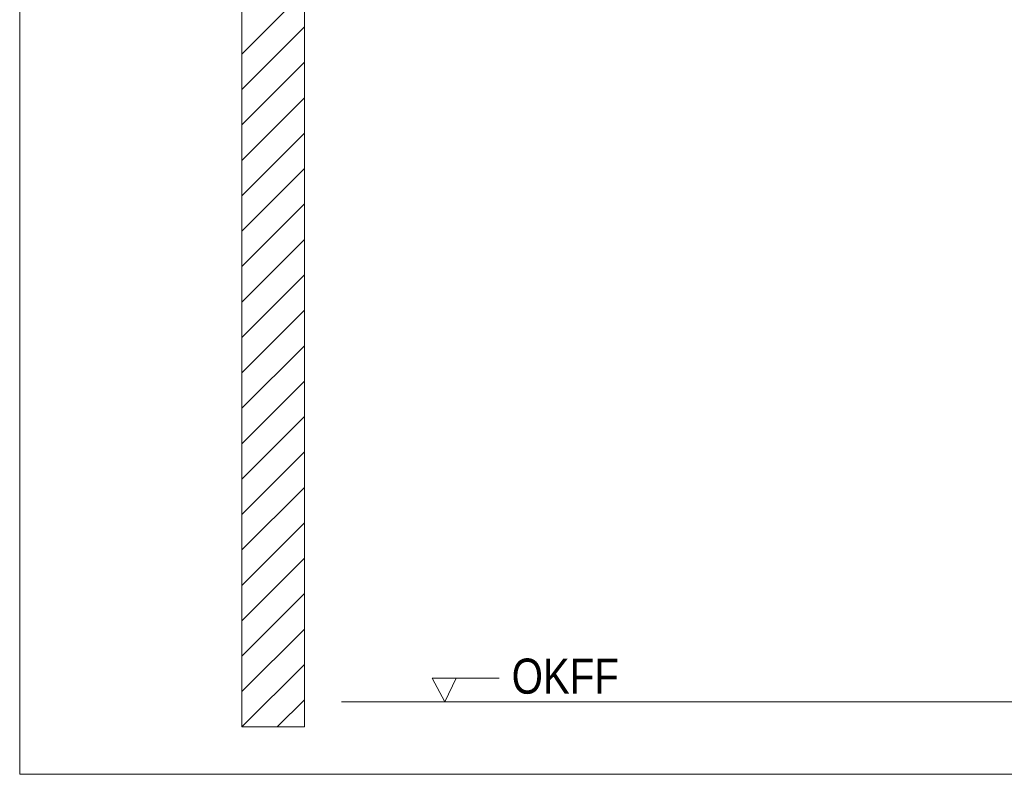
# Model space of a CAD drawing. Extents: x -620 to 300, y 62 to 1112.
# Tile 171 of 256: x 185 to 224, y 700 to 730. Entities that reach past the tile are written whole.
import ezdxf
from ezdxf.lldxf.tags import DXFTag

# ---------------------------------------------------------------- set-up
doc = ezdxf.new("R2010")
doc.units = 0
doc.layers.get('0').update_dxf_attribs({"lineweight": 13})
doc.layers.add('E_Detail_Beschriftung', color=7, linetype='Continuous', lineweight=13, true_color=0x009900)
doc.layers.add('E_Detail_Wandschraffur', color=7, linetype='Continuous', lineweight=5, true_color=0xc0c0c0)
doc.layers.add('E_Detail_Linie_Text_Bem', color=7, linetype='Continuous', lineweight=13)
doc.styles.get("Standard").update_dxf_attribs({"font": 'ARIALN.TTF'})
tags = doc.linetypes.add('fein_strichliert', pattern=[4, 1, -2, 1]).pattern_tags.tags
tags[8:9] = [DXFTag(74, 4), DXFTag(75, 0), DXFTag(340, '0'), DXFTag(46, 0.0), DXFTag(50, 0.0), DXFTag(44, 0.0), DXFTag(45, 0.0)]
tags[6:7] = [DXFTag(74, 4), DXFTag(75, 0), DXFTag(340, '0'), DXFTag(46, 0.0), DXFTag(50, 0.0), DXFTag(44, 0.0), DXFTag(45, 0.0)]
tags[4:5] = [DXFTag(74, 4), DXFTag(75, 0), DXFTag(340, '0'), DXFTag(46, 0.0), DXFTag(50, 0.0), DXFTag(44, 0.0), DXFTag(45, 0.0)]
tags = doc.linetypes.add('fein_strichliert-A06G9S0L8I', pattern=[4, 1, -2, 1]).pattern_tags.tags
tags[8:9] = [DXFTag(74, 4), DXFTag(75, 0), DXFTag(340, '0'), DXFTag(46, 0.0), DXFTag(50, 0.0), DXFTag(44, 0.0), DXFTag(45, 0.0)]
tags[6:7] = [DXFTag(74, 4), DXFTag(75, 0), DXFTag(340, '0'), DXFTag(46, 0.0), DXFTag(50, 0.0), DXFTag(44, 0.0), DXFTag(45, 0.0)]
tags[4:5] = [DXFTag(74, 4), DXFTag(75, 0), DXFTag(340, '0'), DXFTag(46, 0.0), DXFTag(50, 0.0), DXFTag(44, 0.0), DXFTag(45, 0.0)]

# ---------------------------------------------------------------- blocks, each defined once
blk = doc.blocks.new('Referenz-A06G9S0O8I')
at = {"layer": 'E_Detail_Linie_Text_Bem', "linetype": 'fein_strichliert-A06G9S0L8I', "ltscale": 0.65}
for p, q in [((184.776, 761.326), (184.776, 700.01)), ((184.776, 700.01), (244.519, 700.01))]:
    blk.add_line(p, q, dxfattribs=at)
at = {"layer": 'E_Detail_Linie_Text_Bem', "linetype": 'Continuous', "ltscale": 0.13}
for p, q in [((193.643, 741.899), (193.643, 701.899)), ((196.143, 730.099), (196.143, 741.899)), ((196.143, 729.899), (196.143, 730.099)), ((196.143, 701.899), (196.143, 729.899)), ((197.627, 702.899), (233.71, 702.899)), ((193.643, 701.899), (196.143, 701.899))]:
    blk.add_line(p, q, dxfattribs=at)
at = {"layer": 'E_Detail_Linie_Text_Bem', "color": 0, "linetype": 'Continuous', "ltscale": 0.13}
for p, q in [((201.751, 702.899), (201.242, 703.849)), ((201.242, 703.849), (203.926, 703.849)), ((202.209, 703.852), (201.751, 702.899))]:
    blk.add_line(p, q, dxfattribs=at)
at = {"layer": 'E_Detail_Wandschraffur', "linetype": 'fein_strichliert', "ltscale": 0.13}
for p, q in [((193.643, 728.766), (196.143, 731.266)), ((193.643, 725.938), (196.143, 728.438)), ((193.643, 723.109), (196.143, 725.609)), ((193.643, 720.281), (196.143, 722.781)), ((193.643, 717.452), (196.143, 719.952)), ((193.643, 714.624), (196.143, 717.124)), ((193.643, 711.795), (196.143, 714.295)), ((193.643, 708.967), (196.143, 711.467)), ((193.643, 706.139), (196.143, 708.639)), ((193.643, 703.31), (196.143, 705.81)), ((195.06, 701.899), (196.143, 702.982))]:
    blk.add_line(p, q, dxfattribs=at)
at = {"layer": 'E_Detail_Wandschraffur', "linetype": 'ByBlock', "ltscale": 0.13}
for p, q in [((193.643, 727.352), (196.143, 729.852)), ((193.643, 724.523), (196.143, 727.023)), ((193.643, 721.695), (196.143, 724.195)), ((193.643, 718.867), (196.143, 721.367)), ((193.643, 716.038), (196.143, 718.538)), ((193.643, 713.21), (196.143, 715.71)), ((193.643, 710.381), (196.143, 712.881)), ((193.643, 707.553), (196.143, 710.053)), ((193.643, 704.724), (196.143, 707.224)), ((193.646, 701.899), (196.143, 704.396))]:
    blk.add_line(p, q, dxfattribs=at)
at = {"layer": 'E_Detail_Beschriftung', "linetype": 'Continuous', "ltscale": 0.13, "insert": (204.421, 704.629), "char_height": 1.4, "attachment_point": 1}
blk.add_mtext('{\\fArial Narrow;OKFF}', dxfattribs=at)

msp = doc.modelspace()

# ---------------------------------------------------------------- block references
at = {"color": 8, "lineweight": 25, "ltscale": 0.25, "true_color": 0x808080}
msp.add_blockref('Referenz-A06G9S0O8I', (0, 0), dxfattribs=at)

doc.saveas('drawing.dxf')
